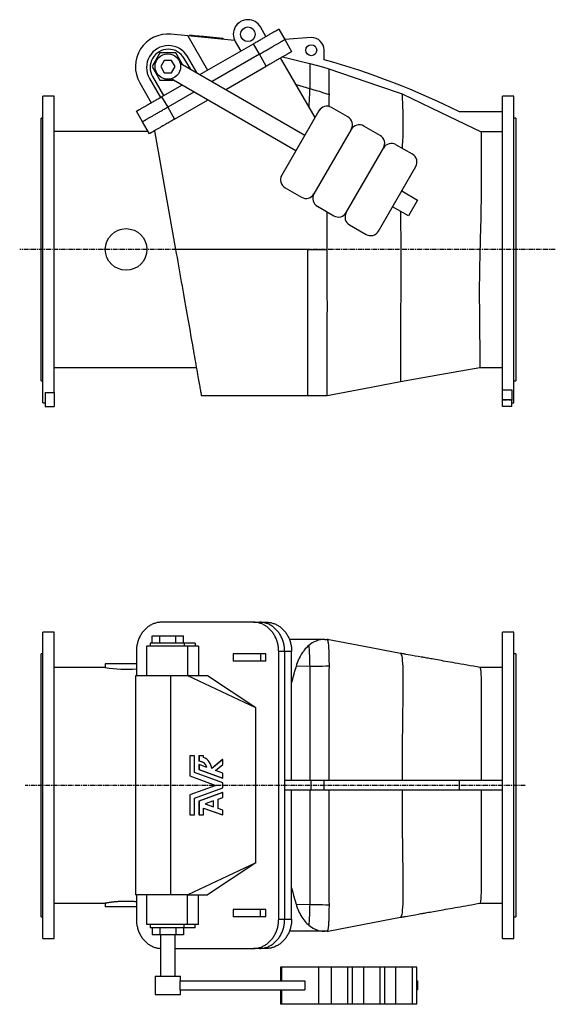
# Model space of a CAD drawing. Extents: x 247 to 3292, y 46 to 2791.
# Tile 1 of 2: x 247 to 1714, y 46 to 2744. Entities that reach past the tile are written whole.
import ezdxf

# ---------------------------------------------------------------- set-up
doc = ezdxf.new("R2010")
doc.units = 0
doc.linetypes.add('CENTERX2', pattern=[20.32, 12.7, -2.54, 2.54, -2.54])
doc.layers.get('0').update_dxf_attribs({"linetype": 'CONTINUOUS'})
doc.layers.add('FORMAT', color=7, linetype='CONTINUOUS')

msp = doc.modelspace()

# ---------------------------------------------------------------- linework, layer by layer
at = {"color": 7, "linetype": 'CONTINUOUS'}
for p, q in [((706.8, 2699.7), (661.1, 2704.1)), ((706.8, 2699.7), (761.2, 2605.5)), ((835.3, 2687.3), (706.8, 2699.7)), ((713.1, 2702.1), (712.8, 2699.2)), ((713.1, 2702.1), (725.5, 2700.9)), ((725.5, 2700.9), (725.2, 2698)), ((725.5, 2700.9), (738, 2699.7)), ((738, 2699.7), (737.7, 2696.8)), ((738, 2699.7), (750.4, 2698.5)), ((750.4, 2698.5), (750.1, 2695.6)), ((750.4, 2698.5), (802.7, 2693.5)), ((921.3, 2698), (906.3, 2724)), ((956, 2718), (972.5, 2689.4)), ((740.5, 2593.6), (886.7, 2678)), ((802.7, 2693.5), (802.4, 2690.5)), ((837.1, 2684), (852.1, 2658)), ((903.2, 2649.4), (886.7, 2678)), ((1045.2, 2695.4), (972.5, 2689.4)), ((972.5, 2689.4), (991.5, 2656.5)), ((630.9, 2653.1), (609.2, 2615.6)), ((674.2, 2653.1), (630.9, 2653.1)), ((692.5, 2621.4), (674.2, 2653.1)), ((903.2, 2649.4), (773.5, 2574.6)), ((922.2, 2616.5), (903.2, 2649.4)), ((1080.2, 2634.4), (1080.2, 2660.4)), ((642.7, 2632.6), (632.9, 2615.6)), ((662.4, 2632.6), (642.7, 2632.6)), ((672.2, 2615.6), (662.4, 2632.6)), ((686.3, 2625), (1027.9, 2427.7)), ((714.1, 2608.9), (697.3, 2638)), ((731.5, 2598.9), (706, 2643)), ((1055.7, 2475.8), (961.4, 2639.1)), ((609.2, 2615.6), (630.9, 2578.1)), ((632.9, 2615.6), (642.7, 2598.6)), ((642.7, 2598.6), (662.4, 2598.6)), ((662.4, 2598.6), (672.2, 2615.6)), ((811.5, 2552.6), (922.2, 2616.5)), ((575.5, 2571.1), (607, 2516.5)), ((602.1, 2583), (632.1, 2531)), ((610.7, 2588), (640.7, 2536)), ((630.9, 2578.1), (667.5, 2578.1)), ((635.5, 2533), (690.5, 2564.7)), ((1002.9, 2384.4), (661.3, 2581.7)), ((1003.5, 2566.2), (1040.8, 2555.8)), ((723.5, 2545.7), (652, 2504.4)), ((341.2, 2534.4), (310.2, 2534.4)), ((310.2, 2114.4), (310.2, 2534.4)), ((341.2, 1722.1), (341.2, 2534.4)), ((635.5, 2533), (652, 2504.4)), ((671, 2471.5), (761.5, 2523.8)), ((1600.2, 2534.4), (1569.2, 2534.4)), ((1569.2, 1729.5), (1569.2, 2534.4)), ((1600.2, 2114.4), (1600.2, 2534.4)), ((582.8, 2464.4), (566.3, 2493)), ((652, 2504.4), (671, 2471.5)), ((1066.4, 2494.4), (964.4, 2317.7)), ((1145.6, 2477.5), (1100.6, 2503.5)), ((1569.2, 2491.4), (1450.7, 2491.4)), ((310.2, 2474.4), (305.2, 2474.4)), ((305.2, 2114.4), (305.2, 2474.4)), ((601.8, 2431.5), (582.8, 2464.4)), ((1605.2, 2474.4), (1600.2, 2474.4)), ((1605.2, 2474.4), (1605.2, 1754.4)), ((598.4, 2437.4), (341.2, 2437.4)), ((616.7, 2437.4), (612, 2437.4)), ((616.2, 2439.9), (673.6, 2114.4)), ((1154.7, 2443.4), (1052.7, 2266.7)), ((1233.9, 2426.5), (1188.9, 2452.5)), ((1569.2, 2437.1), (1510.4, 2437.1)), ((1322.3, 2375.5), (1277.2, 2401.5)), ((1141.1, 2215.7), (1243.1, 2392.4)), ((1229.4, 2164.7), (1331.4, 2341.4)), ((973.6, 2283.6), (1018.6, 2257.6)), ((1292.9, 2274.7), (1336.2, 2249.7)), ((1336.2, 2249.7), (1311.2, 2206.4)), ((1061.9, 2232.6), (1106.9, 2206.6)), ((1088.3, 2217.3), (1088.3, 2114.4)), ((1311.2, 2206.4), (1267.9, 2231.4)), ((1150.2, 2181.6), (1195.3, 2155.6)), ((305.2, 1754.4), (305.2, 2114.4)), ((310.2, 1694.4), (310.2, 2114.4)), ((1035.2, 2114.4), (673.6, 2114.4)), ((1035.2, 2114.4), (1035.2, 1714.4)), ((1035.2, 2114.4), (1088.3, 2114.4)), ((1600.2, 1694.4), (1600.2, 2114.4)), ((341.2, 1791.4), (730.6, 1791.4)), ((1507.2, 1791.4), (1569.2, 1791.4)), ((305.2, 1754.4), (310.2, 1754.4)), ((1600.2, 1754.4), (1605.2, 1754.4)), ((1569.2, 1702), (1569.2, 1729.5)), ((1569.2, 1729.5), (1594.2, 1729.5)), ((1594.2, 1729.5), (1594.2, 1702)), ((316.2, 1722.1), (341.2, 1722.1)), ((316.2, 1722.1), (316.2, 1684.4)), ((341.2, 1722.1), (341.2, 1684.4)), ((744.2, 1714.4), (1035.2, 1714.4)), ((1035.2, 1714.4), (1088.3, 1714.4)), ((1569.2, 1684.4), (1569.2, 1702)), ((1594.2, 1702), (1569.2, 1702)), ((1594.2, 1684.4), (1594.2, 1702)), ((310.2, 1694.4), (316.2, 1694.4)), ((316.2, 1684.4), (341.2, 1684.4)), ((1594.2, 1684.4), (1569.2, 1684.4)), ((1594.2, 1694.4), (1600.2, 1694.4)), ((886.7, 1093.1), (635.5, 1093.1)), ((886.7, 1093.1), (903.2, 1093.1)), ((903.2, 1093.1), (922.2, 1093.1)), ((341.2, 1066.1), (310.2, 1066.1)), ((310.2, 226.1), (310.2, 1066.1)), ((341.2, 226.1), (341.2, 1066.1)), ((609.2, 1036.1), (609.2, 1056.1)), ((609.2, 1056.1), (630.9, 1056.1)), ((630.9, 1056.1), (674.2, 1056.1)), ((630.9, 1036.1), (630.9, 1056.1)), ((674.2, 1036.1), (674.2, 1056.1)), ((674.2, 1056.1), (695.8, 1056.1)), ((695.8, 1036.1), (695.8, 1056.1)), ((1600.2, 1066.1), (1569.2, 1066.1)), ((1569.2, 226.1), (1569.2, 1066.1)), ((1600.2, 226.1), (1600.2, 1066.1)), ((594, 1027.1), (594, 946.1)), ((706, 1027.1), (594, 1027.1)), ((604, 1036.1), (604, 1027.1)), ((697.3, 1036.1), (604, 1036.1)), ((727.3, 1036.1), (697.3, 1036.1)), ((697.3, 1036.1), (697.3, 1027.1)), ((736, 1027.1), (706, 1027.1)), ((706, 1027.1), (706, 946.1)), ((727.3, 1036.1), (727.3, 1027.1)), ((736, 1027.1), (736, 946.1)), ((1082.4, 1046.1), (985.3, 1046.1)), ((1082.4, 1046.1), (1088.3, 1046.1)), ((1091.4, 1046.1), (1088.3, 1046.1)), ((1091.4, 1046.1), (1091.4, 1045.6)), ((310.2, 1006.1), (305.2, 1006.1)), ((305.2, 286.1), (305.2, 1006.1)), ((566.3, 1013.1), (566.3, 946.1)), ((831.7, 1006.1), (831.7, 986.1)), ((906.3, 1006.1), (831.7, 1006.1)), ((921.3, 1006.1), (906.3, 1006.1)), ((906.3, 1006.1), (906.3, 986.1)), ((921.3, 986.1), (921.3, 1006.1)), ((956, 279.1), (956, 1013.1)), ((972.5, 1013.1), (956, 1013.1)), ((972.5, 659.1), (972.5, 1013.1)), ((991.5, 1013.1), (972.5, 1013.1)), ((991.5, 659.1), (991.5, 1013.1)), ((1289.4, 1007.7), (1289.5, 1007.7)), ((1605.2, 1006.1), (1600.2, 1006.1)), ((1605.2, 1006.1), (1605.2, 286.1)), ((481.2, 979.1), (481.2, 969.1)), ((566.3, 979.1), (481.2, 979.1)), ((906.3, 986.1), (831.7, 986.1)), ((921.3, 986.1), (906.3, 986.1)), ((1040.8, 972.4), (1003.5, 971.8)), ((481.2, 969.1), (341.2, 969.1)), ((563.5, 946.1), (563.5, 346.1)), ((661.1, 946.1), (563.5, 946.1)), ((706.8, 946.1), (661.1, 946.1)), ((661.1, 346.1), (661.1, 946.1)), ((893.2, 858.1), (706.8, 946.1)), ((761.2, 946.1), (706.8, 946.1)), ((893.2, 858.1), (761.2, 946.1)), ((1569.2, 969.1), (1507.2, 969.1)), ((893.2, 434.2), (893.2, 858.1)), ((712.8, 727.4), (712.8, 672.2)), ((713.1, 727.4), (712.8, 727.4)), ((713.1, 727.4), (713.1, 672.2)), ((725.5, 727.4), (713.1, 727.4)), ((725.5, 680.9), (725.5, 727.4)), ((737.7, 727.4), (737.7, 712.2)), ((738, 727.4), (737.7, 727.4)), ((738, 712.2), (737.7, 712.2)), ((737.7, 702.9), (737.7, 689.7)), ((738, 702.9), (737.7, 702.9)), ((738, 727.4), (738, 712.2)), ((750.4, 727.4), (738, 727.4)), ((738, 702.9), (738, 689.7)), ((759.7, 695), (738, 702.9)), ((750.4, 722.4), (750.4, 727.4)), ((802.4, 717.3), (772.7, 692.2)), ((802.7, 717.3), (772.7, 692)), ((783.2, 686.4), (802.7, 702.8)), ((802.7, 717.3), (802.4, 717.3)), ((802.7, 702.8), (802.7, 717.3)), ((802.7, 652.7), (725.5, 680.9)), ((737.7, 689.7), (802.4, 666)), ((738, 689.7), (737.7, 689.7)), ((738, 689.7), (802.7, 666)), ((802.7, 679.3), (783.2, 686.4)), ((802.7, 666), (802.7, 679.3)), ((712.8, 672.2), (784, 646.1)), ((713.1, 672.2), (712.8, 672.2)), ((713.1, 672.2), (784.2, 646.1)), ((802.7, 666), (802.4, 666)), ((802.7, 639.6), (802.7, 652.7)), ((972.5, 633.1), (972.5, 659.1)), ((1045.2, 659.1), (972.5, 659.1)), ((1045.2, 633.1), (1045.2, 659.1)), ((1080.2, 659.1), (1045.2, 659.1)), ((1080.2, 633.1), (1080.2, 659.1)), ((1450.7, 659.1), (1080.2, 659.1)), ((1450.7, 659.1), (1450.7, 633.1)), ((1569.2, 659.1), (1450.7, 659.1)), ((784, 646.1), (712.8, 620.1)), ((784.2, 646.1), (713.1, 620.1)), ((725.5, 611.4), (802.7, 639.6)), ((802.4, 626.3), (737.7, 602.6)), ((802.7, 626.3), (738, 602.6)), ((784.2, 646.1), (784, 646.1)), ((802.7, 626.3), (802.4, 626.3)), ((802.7, 613), (802.7, 626.3)), ((1045.2, 633.1), (972.5, 633.1)), ((972.5, 279.1), (972.5, 633.1)), ((991.5, 279.1), (991.5, 633.1)), ((1080.2, 633.1), (1045.2, 633.1)), ((1450.7, 633.1), (1080.2, 633.1)), ((1569.2, 633.1), (1450.7, 633.1)), ((712.8, 620.1), (712.8, 564.9)), ((713.1, 620.1), (712.8, 620.1)), ((713.1, 620.1), (713.1, 564.9)), ((725.5, 564.9), (725.5, 611.4)), ((737.7, 602.6), (737.7, 564.9)), ((738, 602.6), (737.7, 602.6)), ((738, 602.6), (738, 564.9)), ((777.5, 603.8), (754.8, 595.5)), ((754.8, 595.5), (777.5, 587.2)), ((777.2, 587.3), (777.2, 603.7)), ((777.5, 587.2), (777.5, 603.8)), ((790, 608.4), (802.7, 613)), ((790, 582.7), (790, 608.4)), ((750.4, 584), (802.7, 564.9)), ((750.4, 564.9), (750.4, 584)), ((750.4, 583.9), (802.4, 564.9)), ((802.7, 578), (790, 582.7)), ((802.7, 564.9), (802.7, 578)), ((713.1, 564.9), (712.8, 564.9)), ((713.1, 564.9), (725.5, 564.9)), ((738, 564.9), (737.7, 564.9)), ((738, 564.9), (750.4, 564.9)), ((802.7, 564.9), (802.4, 564.9)), ((893.2, 434.2), (706.8, 346.1)), ((893.2, 434.2), (761.2, 346.1)), ((661.1, 346.1), (563.5, 346.1)), ((566.3, 346.1), (566.3, 279.1)), ((594, 346.1), (594, 265.1)), ((706.8, 346.1), (661.1, 346.1)), ((706, 265.1), (706, 346.1)), ((706.8, 346.1), (761.2, 346.1)), ((736, 265.1), (736, 346.1)), ((341.2, 323.1), (481.2, 323.1)), ((481.2, 323.1), (481.2, 313.1)), ((566.3, 313.1), (481.2, 313.1)), ((831.7, 306.1), (831.7, 286.1)), ((906.3, 306.1), (831.7, 306.1)), ((921.3, 306.1), (906.3, 306.1)), ((906.3, 286.1), (906.3, 306.1)), ((921.3, 286.1), (921.3, 306.1)), ((1003.5, 320.5), (1040.8, 319.9)), ((1507.2, 323.1), (1569.2, 323.1)), ((305.2, 286.1), (310.2, 286.1)), ((906.3, 286.1), (831.7, 286.1)), ((921.3, 286.1), (906.3, 286.1)), ((956, 279.1), (972.5, 279.1)), ((972.5, 279.1), (991.5, 279.1)), ((1600.2, 286.1), (1605.2, 286.1)), ((706, 265.1), (594, 265.1)), ((604, 265.1), (604, 256.1)), ((697.3, 256.1), (604, 256.1)), ((609.2, 256.1), (609.2, 236.1)), ((630.9, 256.1), (630.9, 236.1)), ((674.2, 256.1), (674.2, 236.1)), ((695.8, 256.1), (695.8, 236.1)), ((697.3, 256.1), (697.3, 265.1)), ((727.3, 256.1), (697.3, 256.1)), ((736, 265.1), (706, 265.1)), ((727.3, 256.1), (727.3, 265.1)), ((1082.4, 246.1), (985.3, 246.1)), ((1088.3, 246.1), (1082.4, 246.1)), ((1088.3, 246.1), (1091.4, 246.7)), ((1091.4, 246.1), (1088.3, 246.1)), ((1091.4, 246.7), (1091.4, 246.1)), ((310.2, 226.1), (341.2, 226.1)), ((630.9, 236.1), (609.2, 236.1)), ((674.2, 236.1), (630.9, 236.1)), ((632.5, 236.1), (632.5, 123.1)), ((672.5, 123.1), (672.5, 236.1)), ((695.8, 236.1), (674.2, 236.1)), ((1569.2, 226.1), (1600.2, 226.1)), ((672.5, 199.1), (886.7, 199.1)), ((903.2, 199.1), (886.7, 199.1)), ((922.2, 199.1), (903.2, 199.1)), ((961.1, 148.1), (961.1, 110.6)), ((964.4, 148.1), (961.1, 148.1)), ((1066.4, 148.1), (964.4, 148.1)), ((964.4, 110.6), (964.4, 148.1)), ((1100.6, 148.1), (1066.4, 148.1)), ((1066.4, 46.1), (1066.4, 148.1)), ((1145.6, 148.1), (1100.6, 148.1)), ((1100.6, 46.1), (1100.6, 148.1)), ((1158.1, 148.1), (1145.6, 148.1)), ((1145.6, 46.1), (1145.6, 148.1)), ((1158.1, 46.1), (1158.1, 148.1)), ((1188.9, 148.1), (1158.1, 148.1)), ((1233.9, 148.1), (1188.9, 148.1)), ((1188.9, 46.1), (1188.9, 148.1)), ((1246.4, 148.1), (1233.9, 148.1)), ((1233.9, 46.1), (1233.9, 148.1)), ((1246.4, 46.1), (1246.4, 148.1)), ((1277.2, 148.1), (1246.4, 148.1)), ((1322.3, 148.1), (1277.2, 148.1)), ((1277.2, 46.1), (1277.2, 148.1)), ((1334.8, 148.1), (1322.3, 148.1)), ((1322.3, 46.1), (1322.3, 148.1)), ((1334.8, 46.1), (1334.8, 148.1)), ((617.5, 123.1), (617.5, 73.1)), ((617.5, 123.1), (622.2, 123.1)), ((622.2, 123.1), (687.5, 123.1)), ((686.3, 85.6), (686.3, 110.6)), ((686.3, 110.6), (1027.9, 110.6)), ((687.5, 110.6), (687.5, 123.1)), ((1027.9, 110.6), (1027.9, 85.6)), ((1334.8, 110.6), (1336.2, 110.6)), ((1336.2, 110.6), (1336.2, 85.6)), ((686.3, 85.6), (1027.9, 85.6)), ((687.5, 73.1), (687.5, 85.6)), ((961.1, 85.6), (961.1, 46.1)), ((964.4, 46.1), (964.4, 85.6)), ((1334.8, 85.6), (1336.2, 85.6)), ((617.5, 73.1), (622.2, 73.1)), ((622.2, 73.1), (687.5, 73.1)), ((964.4, 46.1), (961.1, 46.1)), ((1066.4, 46.1), (964.4, 46.1)), ((1100.6, 46.1), (1066.4, 46.1)), ((1145.6, 46.1), (1100.6, 46.1)), ((1158.1, 46.1), (1145.6, 46.1)), ((1188.9, 46.1), (1158.1, 46.1)), ((1233.9, 46.1), (1188.9, 46.1)), ((1246.4, 46.1), (1233.9, 46.1)), ((1277.2, 46.1), (1246.4, 46.1)), ((1322.3, 46.1), (1277.2, 46.1)), ((1334.8, 46.1), (1322.3, 46.1))]:
    msp.add_line(p, q, dxfattribs=at)
for points in [[(886.7, 2678), (889.1, 2679.4), (891.5, 2680.8), (893.9, 2682.2), (896.3, 2683.6), (898.7, 2684.9), (901.1, 2686.3), (903.5, 2687.7), (905.8, 2689), (908.1, 2690.4), (910.4, 2691.7), (912.6, 2693), (914.9, 2694.3), (917.1, 2695.5), (919.2, 2696.8), (921.3, 2698), (923.4, 2699.2), (925.4, 2700.4), (927.4, 2701.5), (929.3, 2702.6), (931.2, 2703.7), (933.1, 2704.8), (934.8, 2705.8), (936.5, 2706.8), (938.2, 2707.7), (939.8, 2708.6), (941.3, 2709.5), (942.7, 2710.4), (944.1, 2711.2), (945.5, 2711.9), (946.7, 2712.6), (947.9, 2713.3), (949, 2713.9), (950, 2714.5), (950.9, 2715.1), (951.8, 2715.6), (952.6, 2716), (953.3, 2716.4), (953.9, 2716.8), (954.5, 2717.1), (954.9, 2717.4), (955.3, 2717.6), (955.6, 2717.8), (955.8, 2717.9), (955.9, 2718), (956, 2718)], [(903.2, 2649.4), (905.6, 2650.8), (908, 2652.2), (910.4, 2653.6), (912.8, 2655), (915.2, 2656.4), (917.6, 2657.7), (920, 2659.1), (922.3, 2660.4), (924.6, 2661.8), (926.9, 2663.1), (929.1, 2664.4), (931.4, 2665.7), (933.6, 2666.9), (935.7, 2668.2), (937.8, 2669.4), (939.9, 2670.6), (941.9, 2671.8), (943.9, 2672.9), (945.8, 2674), (947.7, 2675.1), (949.6, 2676.2), (951.3, 2677.2), (953, 2678.2), (954.7, 2679.1), (956.3, 2680.1), (957.8, 2680.9), (959.2, 2681.8), (960.6, 2682.6), (962, 2683.3), (963.2, 2684.1), (964.4, 2684.7), (965.5, 2685.4), (966.5, 2686), (967.4, 2686.5), (968.3, 2687), (969.1, 2687.5), (969.8, 2687.9), (970.4, 2688.2), (971, 2688.5), (971.4, 2688.8), (971.8, 2689), (972.1, 2689.2), (972.3, 2689.3), (972.4, 2689.4), (972.5, 2689.4)], [(991.5, 2656.5), (991.4, 2656.5), (991.3, 2656.4), (991.1, 2656.3), (990.8, 2656.1), (990.4, 2655.9), (990, 2655.6), (989.4, 2655.3), (988.8, 2655), (988.1, 2654.5), (987.3, 2654.1), (986.4, 2653.6), (985.5, 2653), (984.5, 2652.5), (983.4, 2651.8), (982.2, 2651.1), (981, 2650.4), (979.6, 2649.7), (978.2, 2648.9), (976.8, 2648), (975.3, 2647.1), (973.7, 2646.2), (972, 2645.3), (970.3, 2644.3), (968.6, 2643.3), (966.7, 2642.2), (964.8, 2641.1), (962.9, 2640), (960.9, 2638.9), (958.9, 2637.7), (956.8, 2636.5), (954.7, 2635.3), (952.6, 2634), (950.4, 2632.8), (948.1, 2631.5), (945.9, 2630.2), (943.6, 2628.9), (941.3, 2627.5), (939, 2626.2), (936.6, 2624.8), (934.2, 2623.4), (931.8, 2622.1), (929.4, 2620.7), (927, 2619.3), (924.6, 2617.9), (922.2, 2616.5)], [(966.9, 2642.3), (985.4, 2638), (1003.9, 2633.5), (1022.4, 2628.9), (1040.9, 2624.2)], [(1040.9, 2624.2), (1058.3, 2619.6), (1076.3, 2614.6), (1093.2, 2609.7)], [(1040.9, 2624.2), (1040.9, 2623.8), (1040.9, 2623), (1040.9, 2621.9), (1040.9, 2620.4), (1040.9, 2618.6), (1040.9, 2616.4), (1040.9, 2613.8), (1040.9, 2611), (1040.9, 2608), (1040.9, 2604.7), (1040.9, 2601.2), (1040.9, 2597.3), (1040.9, 2593.2), (1040.9, 2588.8), (1040.9, 2584.1), (1040.9, 2579.1), (1040.9, 2573.7), (1040.9, 2568), (1040.9, 2562), (1040.9, 2555.7)], [(1093.2, 2609.7), (1093.2, 2609.5), (1093.2, 2609.2), (1093.2, 2608.7), (1093.2, 2608.2), (1093.2, 2607), (1093.2, 2605.5), (1093.2, 2603.7), (1093.2, 2601.5), (1093.2, 2599.1), (1093.2, 2596.3), (1093.3, 2593.2), (1093.3, 2589.9), (1093.3, 2586.2), (1093.4, 2582.1), (1093.4, 2577.6), (1093.5, 2572.8), (1093.5, 2567.6), (1093.6, 2562.1), (1093.7, 2556.3), (1093.7, 2552.3), (1093.8, 2548.1), (1093.8, 2543.7), (1093.9, 2539.2)], [(1093.2, 2609.7), (1162.4, 2585.9), (1229.4, 2562.8), (1293.9, 2540.6)], [(1040.9, 2555.7), (1040.8, 2553.2), (1040.7, 2550.4), (1040.5, 2547.4), (1040.3, 2544.1), (1040.2, 2540.5), (1040, 2536.6), (1039.8, 2532.8), (1039.6, 2528.9), (1039.4, 2524.7), (1039.1, 2520.3), (1038.9, 2515.7), (1038.7, 2510.9), (1038.4, 2505.7)], [(1040.9, 2555.7), (1049.8, 2553.1), (1058.6, 2550.4), (1067.5, 2547.7), (1076.3, 2544.9), (1085.1, 2542.1), (1093.9, 2539.2)], [(1093.9, 2539.2), (1093.9, 2536.7), (1093.8, 2534), (1093.8, 2531), (1093.7, 2527.8), (1093.7, 2524.4), (1093.6, 2520.8), (1093.5, 2517.4), (1093.4, 2513.8), (1093.2, 2510.1), (1093.1, 2506.3)], [(1293.9, 2540.6), (1293.9, 2540.2), (1293.9, 2539.6), (1294, 2538.7), (1294, 2537.6), (1294.1, 2536.3), (1294.2, 2534.2), (1294.3, 2531.9), (1294.4, 2529.1), (1294.5, 2526), (1294.6, 2523.1), (1294.8, 2520), (1294.9, 2516.6), (1295, 2513), (1295.2, 2509.1), (1295.3, 2505.3), (1295.5, 2501.4), (1295.6, 2497.2), (1295.8, 2492.8), (1295.9, 2488.2), (1296.1, 2483.4), (1296.3, 2478.4), (1296.4, 2473.2), (1296.5, 2471.9)], [(1293.9, 2540.6), (1373.2, 2502.7), (1444.1, 2468.8), (1510.4, 2437.1)], [(566.3, 2493), (566.3, 2493), (566.4, 2493.1), (566.6, 2493.2), (566.9, 2493.4), (567.3, 2493.6), (567.8, 2493.9), (568.3, 2494.2), (569, 2494.5), (569.7, 2494.9), (570.4, 2495.4), (571.3, 2495.9), (572.3, 2496.4), (573.3, 2497), (574.4, 2497.7), (575.5, 2498.3), (576.8, 2499.1), (578.1, 2499.8), (579.5, 2500.6), (581, 2501.5), (582.5, 2502.3), (584.1, 2503.3), (585.7, 2504.2), (587.4, 2505.2), (589.2, 2506.2), (591, 2507.3), (592.9, 2508.4), (594.8, 2509.5), (596.8, 2510.6), (598.8, 2511.8), (600.9, 2513), (603, 2514.2), (605.2, 2515.5), (607.4, 2516.7), (609.6, 2518), (611.9, 2519.3), (614.1, 2520.6), (616.5, 2522), (618.8, 2523.3), (621.1, 2524.7), (623.5, 2526), (625.9, 2527.4), (628.3, 2528.8), (630.7, 2530.2), (633.1, 2531.6), (635.5, 2533)], [(582.8, 2464.4), (582.8, 2464.4), (582.9, 2464.5), (583.1, 2464.6), (583.4, 2464.8), (583.8, 2465), (584.3, 2465.3), (584.8, 2465.6), (585.5, 2466), (586.2, 2466.4), (586.9, 2466.8), (587.8, 2467.3), (588.8, 2467.9), (589.8, 2468.5), (590.9, 2469.1), (592, 2469.8), (593.3, 2470.5), (594.6, 2471.3), (596, 2472.1), (597.5, 2472.9), (599, 2473.8), (600.6, 2474.7), (602.2, 2475.6), (603.9, 2476.6), (605.7, 2477.6), (607.5, 2478.7), (609.4, 2479.8), (611.3, 2480.9), (613.3, 2482), (615.3, 2483.2), (617.4, 2484.4), (619.5, 2485.6), (621.7, 2486.9), (623.9, 2488.1), (626.1, 2489.4), (628.4, 2490.7), (630.6, 2492.1), (633, 2493.4), (635.3, 2494.7), (637.6, 2496.1), (640, 2497.5), (642.4, 2498.8), (644.8, 2500.2), (647.2, 2501.6), (649.6, 2503), (652, 2504.4)], [(671, 2471.5), (668.6, 2470.1), (666.2, 2468.7), (663.8, 2467.3), (661.4, 2465.9), (659, 2464.6), (656.6, 2463.2), (654.3, 2461.8), (652, 2460.5), (649.6, 2459.1), (647.4, 2457.8), (645.1, 2456.5), (642.9, 2455.2), (640.7, 2454), (638.5, 2452.7), (636.4, 2451.5), (634.3, 2450.3), (632.3, 2449.1), (630.3, 2448), (628.4, 2446.9), (626.5, 2445.8), (624.7, 2444.7), (622.9, 2443.7), (621.2, 2442.7), (619.6, 2441.8), (618, 2440.9), (616.5, 2440), (615, 2439.1), (613.6, 2438.3), (612.3, 2437.6), (611, 2436.9), (609.9, 2436.2), (608.8, 2435.6), (607.8, 2435), (606.8, 2434.4), (605.9, 2433.9), (605.2, 2433.5), (604.5, 2433.1), (603.8, 2432.7), (603.3, 2432.4), (602.8, 2432.1), (602.4, 2431.9), (602.1, 2431.7), (601.9, 2431.6), (601.8, 2431.5), (601.8, 2431.5)], [(1296.5, 2471.9), (1296.5, 2464.7), (1296.5, 2456.4), (1296.3, 2446.8), (1296.1, 2436.2), (1295.7, 2424.4), (1295.2, 2411.7), (1294.6, 2398), (1294.3, 2391.7)], [(1510.4, 2437.1), (1510.4, 2437.1), (1510.4, 2436.6), (1510.4, 2435.9), (1510.4, 2434.9), (1510.4, 2433.7), (1510.4, 2432.2), (1510.4, 2430.5), (1510.4, 2428.5), (1510.4, 2426.3), (1510.4, 2423.8), (1510.4, 2420.9), (1510.4, 2417.9), (1510.4, 2414.5), (1510.4, 2411.1), (1510.4, 2407.5), (1510.4, 2403.6), (1510.4, 2399.5), (1510.4, 2395.2), (1510.4, 2390.7), (1510.4, 2386), (1510.4, 2381), (1510.4, 2375.6), (1510.4, 2370), (1510.4, 2364.1), (1510.4, 2358.1), (1510.4, 2352.1), (1510.4, 2346), (1510.4, 2339.7), (1510.5, 2333.2), (1510.5, 2326.5), (1510.5, 2319.7), (1510.5, 2312.7), (1510.5, 2305.6), (1510.5, 2298), (1510.5, 2290.2), (1510.5, 2282.2), (1510.4, 2274.1), (1510.4, 2266.3), (1510.3, 2258.4), (1510.3, 2250.3), (1510.2, 2242.2), (1510.1, 2234), (1510, 2225.6), (1509.9, 2217.2), (1509.7, 2208.7), (1509.5, 2199.7), (1509.3, 2190.6), (1509.1, 2181.4), (1508.8, 2172.2), (1508.5, 2162.7), (1508.2, 2153.1), (1508, 2143.5), (1507.7, 2133.8), (1507.4, 2124.1), (1507.2, 2114.4), (1506.9, 2105.3), (1506.7, 2096.2), (1506.5, 2087.2), (1506.4, 2078.2), (1506.2, 2069.1), (1506, 2060), (1505.9, 2051), (1505.8, 2042), (1505.6, 2031.8), (1505.5, 2021.7), (1505.5, 2011.6), (1505.4, 2001.6), (1505.4, 1993.4), (1505.4, 1985.3), (1505.5, 1977.2), (1505.5, 1969.3), (1505.6, 1961.4), (1505.7, 1953.5), (1505.7, 1945.9), (1505.8, 1938.3), (1505.9, 1930.9), (1505.9, 1923.6), (1506, 1916.5), (1506.1, 1909.5), (1506.1, 1902.7), (1506.2, 1896), (1506.3, 1889.5), (1506.3, 1883.2), (1506.4, 1876.8), (1506.4, 1870.5), (1506.5, 1864.4), (1506.5, 1858.6), (1506.6, 1853.3), (1506.6, 1848.1), (1506.7, 1843.2), (1506.7, 1838.4), (1506.8, 1833.9), (1506.8, 1829.6), (1506.9, 1825.5), (1506.9, 1821.6), (1506.9, 1817.7), (1507, 1814.2), (1507, 1810.8), (1507, 1807.7), (1507.1, 1805.1), (1507.1, 1802.6), (1507.1, 1800.4), (1507.1, 1798.4), (1507.1, 1796.7), (1507.2, 1795.2), (1507.2, 1794), (1507.2, 1793), (1507.2, 1792.2), (1507.2, 1791.7), (1507.2, 1791.4), (1507.2, 1791.4)], [(1289.5, 2218.9), (1289.7, 2198.8), (1290, 2171.5), (1290.2, 2157.3), (1290.5, 2143), (1290.7, 2128.7), (1290.7, 2114.4)], [(673.6, 2114.4), (675.6, 2103.2), (677.6, 2092), (679.6, 2080.9), (681.5, 2069.7), (683.5, 2058.6), (685.4, 2047.5), (687.4, 2036.5), (689.3, 2025.6), (691.3, 2014.1), (693.3, 2002.8), (695.3, 1991.5), (697.3, 1980.3), (699.1, 1969.8), (701, 1959.4), (702.8, 1949.1), (704.6, 1939), (706.3, 1929), (708.1, 1919.1), (709.8, 1909.4), (711.5, 1899.8), (713.2, 1889.9), (714.9, 1880.2), (716.6, 1870.7), (718.2, 1861.4), (719.8, 1852.9), (721.2, 1844.5), (722.7, 1836.4), (724.1, 1828.4), (725.4, 1820.7), (726.7, 1813.2), (728, 1806), (729.3, 1799), (730.5, 1791.9), (731.7, 1785), (732.9, 1778.4), (734, 1772.2), (735, 1766.6), (735.9, 1761.3), (736.8, 1756.2), (737.6, 1751.4), (738.4, 1746.9), (739.2, 1742.7), (739.9, 1738.7), (740.5, 1735), (741.2, 1731.5), (741.7, 1728.3), (742.2, 1725.4), (742.7, 1722.8), (743, 1720.8), (743.4, 1719), (743.6, 1717.5), (743.8, 1716.3), (744, 1715.4), (744.1, 1714.8), (744.2, 1714.5), (744.2, 1714.4)], [(1088.3, 2114.4), (1088.3, 2103.1), (1088.3, 2091.7), (1088.3, 2080.4), (1088.3, 2069.1), (1088.3, 2057.8), (1088.3, 2046.4), (1088.3, 2035), (1088.3, 2023.7), (1088.3, 2012.4), (1088.3, 2001.2), (1088.3, 1990.4), (1088.3, 1979.7), (1088.4, 1969), (1088.4, 1958.5), (1088.4, 1948.1), (1088.3, 1937.7), (1088.3, 1927.3), (1088.3, 1917.2), (1088.3, 1907.2), (1088.3, 1897.3), (1088.3, 1888.1), (1088.3, 1879.1), (1088.3, 1870.2), (1088.3, 1861.6), (1088.3, 1853.1), (1088.3, 1844.8), (1088.3, 1836.8), (1088.3, 1828.9), (1088.3, 1820.9), (1088.3, 1813.1), (1088.3, 1805.6), (1088.3, 1798.3), (1088.3, 1791.7), (1088.3, 1785.3), (1088.3, 1779.1), (1088.3, 1773.2), (1088.3, 1767.6), (1088.3, 1762.2), (1088.3, 1757.1), (1088.3, 1752.3), (1088.3, 1747.5), (1088.3, 1743), (1088.3, 1738.9), (1088.3, 1735), (1088.3, 1731.7), (1088.3, 1728.6), (1088.3, 1725.8), (1088.3, 1723.3), (1088.3, 1721.2), (1088.3, 1719.3), (1088.3, 1717.7), (1088.3, 1716.5), (1088.3, 1715.5), (1088.3, 1714.8), (1088.3, 1714.5), (1088.3, 1714.5)], [(1290.7, 2114.4), (1290.7, 2105.1), (1290.7, 2095.7), (1290.6, 2086.4), (1290.6, 2077), (1290.6, 2067.7), (1290.5, 2058.3), (1290.5, 2049), (1290.4, 2039.7), (1290.4, 2029.9), (1290.4, 2020.3), (1290.3, 2010.7), (1290.3, 2001.1), (1290.2, 1991.7), (1290.2, 1982.3), (1290.2, 1973.1), (1290.1, 1963.9), (1290.1, 1954.5), (1290.1, 1945.1), (1290, 1935.9), (1290, 1926.8), (1290, 1919.2), (1289.9, 1911.6), (1289.9, 1904.1), (1289.9, 1896.8), (1289.8, 1889.6), (1289.8, 1882.5), (1289.8, 1875.5), (1289.8, 1868.7), (1289.7, 1861.9), (1289.7, 1855.2), (1289.7, 1848.7), (1289.7, 1842.3), (1289.6, 1836.2), (1289.6, 1830.1), (1289.6, 1824.3), (1289.6, 1818.6), (1289.6, 1813.2), (1289.5, 1807.9), (1289.5, 1803.8), (1289.5, 1799.9), (1289.5, 1796.1), (1289.5, 1793.3), (1289.5, 1792.6), (1289.4, 1792.5), (1289.5, 1792.3), (1289.5, 1792.2)], [(1289.5, 1792.2), (1289.5, 1792.1), (1289.5, 1792), (1289.3, 1790.3), (1289.3, 1788.6), (1289.3, 1787), (1289.4, 1785.5), (1289.5, 1783.9), (1289.4, 1780.2), (1289.4, 1776.7), (1289.4, 1773.5), (1289.4, 1770.5), (1289.4, 1767.7), (1289.4, 1765.2), (1289.4, 1762.8), (1289.4, 1760.6), (1289.4, 1758.7), (1289.3, 1757), (1289.3, 1755.7), (1289.3, 1754.7), (1289.3, 1753.9), (1289.3, 1753.3), (1289.3, 1752.9), (1289.3, 1752.8)], [(1289.3, 1752.8), (1397.3, 1771.9), (1507.2, 1791.4)], [(1088.4, 1714.4), (1190, 1733.8), (1289.3, 1752.8)], [(635.5, 1093.1), (633.1, 1093.1), (630.7, 1092.9), (628.3, 1092.7), (625.9, 1092.4), (623.5, 1091.9), (621.1, 1091.4), (618.8, 1090.8), (616.5, 1090), (614.1, 1089.2), (611.9, 1088.3), (609.6, 1087.3), (607.4, 1086.2), (605.2, 1085), (603, 1083.8), (600.9, 1082.4), (598.8, 1081), (596.8, 1079.5), (594.8, 1077.9), (592.9, 1076.2), (591, 1074.4), (589.2, 1072.6), (587.4, 1070.7), (585.7, 1068.7), (584.1, 1066.7), (582.5, 1064.6), (581, 1062.4), (579.5, 1060.2), (578.1, 1057.9), (576.8, 1055.5), (575.5, 1053.1), (574.4, 1050.7), (573.3, 1048.2), (572.3, 1045.7), (571.3, 1043.1), (570.4, 1040.5), (569.7, 1037.9), (569, 1035.2), (568.3, 1032.5), (567.8, 1029.8), (567.3, 1027), (566.9, 1024.3), (566.6, 1021.5), (566.4, 1018.7), (566.3, 1015.9), (566.3, 1013.1)], [(956, 1013.1), (955.9, 1015.9), (955.8, 1018.7), (955.6, 1021.5), (955.3, 1024.3), (954.9, 1027), (954.5, 1029.8), (953.9, 1032.5), (953.3, 1035.2), (952.6, 1037.9), (951.8, 1040.5), (950.9, 1043.1), (950, 1045.7), (949, 1048.2), (947.9, 1050.7), (946.7, 1053.1), (945.5, 1055.5), (944.1, 1057.9), (942.7, 1060.2), (941.3, 1062.4), (939.8, 1064.6), (938.2, 1066.7), (936.5, 1068.7), (934.8, 1070.7), (933.1, 1072.6), (931.2, 1074.4), (929.3, 1076.2), (927.4, 1077.9), (925.4, 1079.5), (923.4, 1081), (921.3, 1082.4), (919.2, 1083.8), (917.1, 1085), (914.9, 1086.2), (912.6, 1087.3), (910.4, 1088.3), (908.1, 1089.2), (905.8, 1090), (903.5, 1090.8), (901.1, 1091.4), (898.7, 1091.9), (896.3, 1092.4), (893.9, 1092.7), (891.5, 1092.9), (889.1, 1093.1), (886.7, 1093.1)], [(972.5, 1013.1), (972.4, 1015.9), (972.3, 1018.7), (972.1, 1021.5), (971.8, 1024.3), (971.4, 1027), (971, 1029.8), (970.4, 1032.5), (969.8, 1035.2), (969.1, 1037.9), (968.3, 1040.5), (967.4, 1043.1), (966.5, 1045.7), (965.5, 1048.2), (964.4, 1050.7), (963.2, 1053.1), (962, 1055.5), (960.6, 1057.9), (959.2, 1060.2), (957.8, 1062.4), (956.3, 1064.6), (954.7, 1066.7), (953, 1068.7), (951.3, 1070.7), (949.6, 1072.6), (947.7, 1074.4), (945.8, 1076.2), (943.9, 1077.9), (941.9, 1079.5), (939.9, 1081), (937.8, 1082.4), (935.7, 1083.8), (933.6, 1085), (931.4, 1086.2), (929.1, 1087.3), (926.9, 1088.3), (924.6, 1089.2), (922.3, 1090), (920, 1090.8), (917.6, 1091.4), (915.2, 1091.9), (912.8, 1092.4), (910.4, 1092.7), (908, 1092.9), (905.6, 1093.1), (903.2, 1093.1)], [(922.2, 1093.1), (924.6, 1093.1), (927, 1092.9), (929.4, 1092.7), (931.8, 1092.4), (934.2, 1091.9), (936.6, 1091.4), (939, 1090.8), (941.3, 1090), (943.6, 1089.2), (945.9, 1088.3), (948.1, 1087.3), (950.4, 1086.2), (952.6, 1085), (954.7, 1083.8), (956.8, 1082.4), (958.9, 1081), (960.9, 1079.5), (962.9, 1077.9), (964.8, 1076.2), (966.7, 1074.4), (968.6, 1072.6), (970.3, 1070.7), (972, 1068.7), (973.7, 1066.7), (975.3, 1064.6), (976.8, 1062.4), (978.2, 1060.2), (979.6, 1057.9), (981, 1055.5), (982.2, 1053.1), (983.4, 1050.7), (984.5, 1048.2), (985.5, 1045.7), (986.4, 1043.1), (987.3, 1040.5), (988.1, 1037.9), (988.8, 1035.2), (989.4, 1032.5), (990, 1029.8), (990.4, 1027), (990.8, 1024.3), (991.1, 1021.5), (991.3, 1018.7), (991.4, 1015.9), (991.5, 1013.1)], [(1038.4, 1029.2), (1035.2, 1026.3), (1032.1, 1023.2), (1029, 1019.9), (1026, 1016.3), (1023.6, 1013.1), (1021.2, 1009.8), (1018.9, 1006.3), (1016.7, 1002.7), (1014.5, 998.8), (1012.4, 994.8), (1010.5, 990.6), (1008.6, 986.2), (1006.7, 981.6), (1005.1, 976.8), (1003.5, 971.8)], [(1038.4, 1029.2), (1038.7, 1025.9), (1038.9, 1022.7), (1039.1, 1019.2), (1039.3, 1015.5), (1039.6, 1011.6), (1039.8, 1007.4), (1040, 1003.1), (1040.1, 998.4), (1040.3, 993.6), (1040.5, 988.6), (1040.7, 983.4), (1040.8, 977.9), (1040.9, 972.4)], [(1289.4, 1007.7), (1190, 1026.7), (1088.4, 1046.1)], [(1088.4, 1046.1), (1088.5, 1046.1), (1088.8, 1045.8), (1089.2, 1045.5), (1089.6, 1044.9), (1090, 1044), (1090.4, 1042.7), (1090.7, 1041.2), (1091.1, 1039.2), (1091.5, 1037), (1091.8, 1034.4), (1092.1, 1031.5), (1092.4, 1028.3), (1092.7, 1024.7), (1092.9, 1020.7), (1093.1, 1016.5), (1093.3, 1011.9), (1093.4, 1008.2), (1093.5, 1004.4), (1093.6, 1000.4), (1093.7, 996.2), (1093.8, 990.8), (1093.8, 985.2), (1093.9, 979.4), (1093.9, 973.4)], [(1507.2, 969.1), (1499.4, 970.5), (1489.9, 972.2), (1480.7, 973.8), (1471.8, 975.4), (1463.1, 977), (1454.8, 978.4), (1446.7, 979.9), (1439.5, 981.1), (1432.6, 982.4), (1426, 983.5), (1419.5, 984.7), (1413.3, 985.8), (1407.4, 986.8), (1401.6, 987.9), (1396.2, 988.8), (1390.9, 989.8), (1385.9, 990.6), (1381.1, 991.5), (1376.6, 992.3), (1372.6, 993), (1368.7, 993.7), (1365.1, 994.3), (1361.7, 994.9), (1358.5, 995.5), (1355.8, 996), (1353.2, 996.4), (1350.8, 996.9), (1348.6, 997.2), (1346.5, 997.6), (1337.9, 999.1), (1330, 1000.5), (1321.9, 1002), (1316.4, 1003), (1310.8, 1004), (1305, 1005), (1303.4, 1005.3), (1301.9, 1005.5), (1300.3, 1005.8), (1298.6, 1006.1), (1296.9, 1006.4), (1295, 1006.8), (1293.1, 1007.1), (1291.1, 1007.5), (1289.3, 1007.8)], [(1289.5, 1007.7), (1290.8, 1006.7), (1291.9, 1004.3), (1293, 1000.3), (1293.9, 995), (1294.6, 988.3), (1295.2, 980.4), (1295.7, 971.4), (1296.1, 961.5), (1296.3, 950.8), (1296.5, 939.5), (1296.5, 927.7), (1296.5, 915.6)], [(1003.5, 971.8), (999.6, 958.3), (995.9, 944.6), (992.3, 930.8), (991.5, 927.4)], [(1040.9, 972.4), (1049.8, 972.5), (1058.6, 972.7), (1067.5, 972.9), (1076.3, 973), (1085.1, 973.2), (1093.9, 973.4)], [(1040.9, 972.4), (1040.9, 959.2), (1040.9, 945.8), (1040.9, 932.4), (1040.9, 918.9), (1040.9, 905.3), (1040.9, 891.5), (1040.9, 877.6), (1040.9, 863.7), (1040.9, 849.7), (1040.9, 835.6), (1040.9, 821.2), (1040.9, 806.8), (1040.9, 792.3), (1040.9, 777.8), (1040.9, 763.2), (1040.9, 748.6), (1040.9, 734), (1040.9, 719.3), (1040.9, 704.3), (1040.9, 689.3), (1040.9, 674.2), (1040.9, 659.1)], [(1093.9, 973.4), (1093.8, 959.9), (1093.7, 946.4), (1093.7, 932.8), (1093.6, 919), (1093.5, 905.2), (1093.5, 891.1), (1093.4, 877), (1093.4, 862.8), (1093.3, 848.5), (1093.3, 834.1), (1093.3, 819.9), (1093.3, 805.6), (1093.2, 791.2), (1093.2, 776.8), (1093.2, 762.4), (1093.2, 747.9), (1093.2, 733.4), (1093.2, 718.8), (1093.2, 703.9), (1093.2, 689), (1093.2, 674.1), (1093.2, 659.1)], [(1507.2, 969.1), (1507.3, 969.1), (1507.5, 968.9), (1507.8, 968.4), (1508, 967.6), (1508.3, 966.6), (1508.6, 965.3), (1508.8, 963.9), (1509.1, 962.1), (1509.3, 960.1), (1509.5, 957.9), (1509.7, 955), (1509.9, 951.6), (1510, 948), (1510.2, 944), (1510.3, 939.7), (1510.3, 935.8), (1510.4, 931.6), (1510.4, 927.2), (1510.5, 922.5), (1510.5, 917.7), (1510.5, 912.6), (1510.5, 906.4), (1510.5, 899.9), (1510.5, 893.1), (1510.5, 886.1), (1510.4, 878.8), (1510.4, 872.3), (1510.4, 865.6), (1510.4, 858.8), (1510.4, 851.8), (1510.4, 844.6), (1510.4, 837.3), (1510.4, 830), (1510.4, 822.6), (1510.4, 815.1), (1510.4, 807.4), (1510.4, 799.6), (1510.4, 791.7), (1510.4, 783.7), (1510.4, 775.6), (1510.4, 766.9), (1510.4, 758.1), (1510.4, 749.3), (1510.4, 740.4), (1510.4, 730.5), (1510.4, 720.6), (1510.4, 710.6), (1510.4, 700.5), (1510.4, 690.2), (1510.4, 679.9), (1510.4, 669.5), (1510.4, 659.1)], [(1296.5, 915.6), (1296.3, 903.4), (1296.1, 891.1), (1295.9, 878.6), (1295.7, 865.9), (1295.5, 853.1), (1295.3, 840.2), (1295.1, 828.8), (1295, 817.2), (1294.9, 805.6), (1294.7, 793.9), (1294.6, 782.2), (1294.5, 770.4), (1294.4, 758.5), (1294.3, 746.6), (1294.2, 734.6), (1294.1, 722.6), (1294.1, 710), (1294, 697.3), (1293.9, 684.6), (1293.9, 671.9), (1293.9, 659.1)], [(1040.9, 633.1), (1040.9, 616.4), (1040.9, 599.7), (1040.9, 582.9), (1040.9, 566.3), (1040.9, 549.5), (1040.9, 532.8), (1040.9, 516.1), (1040.9, 499.5), (1040.9, 484.2), (1040.9, 469), (1040.9, 453.8), (1040.9, 438.7), (1040.9, 423.7), (1040.9, 408.8), (1040.9, 394), (1040.9, 379.2), (1040.9, 364.2), (1040.9, 349.3), (1040.9, 334.5), (1040.9, 319.9)], [(1093.2, 633.1), (1093.2, 623.5), (1093.2, 613.8), (1093.2, 604.2), (1093.2, 594.5), (1093.2, 578.7), (1093.2, 562.9), (1093.2, 547.1), (1093.2, 531.4), (1093.2, 515.7), (1093.2, 500.1), (1093.3, 484.5), (1093.3, 469), (1093.3, 453.6), (1093.4, 438.2), (1093.4, 422.3), (1093.5, 406.5), (1093.5, 390.8), (1093.6, 375.2), (1093.7, 359.7), (1093.7, 349.4), (1093.8, 339.2), (1093.8, 329), (1093.9, 318.9)], [(1293.9, 633.1), (1293.9, 621.6), (1293.9, 610), (1294, 598.4), (1294, 586.9), (1294.1, 575.4), (1294.2, 561.1), (1294.3, 546.8), (1294.4, 532.5), (1294.5, 518.4), (1294.6, 506.6), (1294.8, 494.9), (1294.9, 483.3), (1295, 471.8), (1295.2, 460.3), (1295.3, 449.9), (1295.5, 439.6), (1295.6, 429.3), (1295.8, 419.1), (1295.9, 409), (1296.1, 398.9), (1296.3, 389), (1296.4, 379.1), (1296.5, 376.7)], [(1510.4, 633.1), (1510.4, 632.8), (1510.4, 623.9), (1510.4, 615), (1510.4, 606.1), (1510.4, 597.3), (1510.4, 588.4), (1510.4, 579.7), (1510.4, 571), (1510.4, 562.3), (1510.4, 553.3), (1510.4, 544.3), (1510.4, 535.5), (1510.4, 526.7), (1510.4, 518.5), (1510.4, 510.3), (1510.4, 502.3), (1510.4, 494.3), (1510.4, 486.5), (1510.4, 478.8), (1510.4, 471.2), (1510.4, 463.8), (1510.4, 456.1), (1510.4, 448.6), (1510.4, 441.3), (1510.4, 434.1), (1510.4, 427.5), (1510.4, 421), (1510.4, 414.7), (1510.5, 408.5), (1510.5, 402.6), (1510.5, 396.8), (1510.5, 391.2), (1510.5, 385.8), (1510.5, 380.4), (1510.5, 375.2), (1510.5, 370.2), (1510.4, 365.4), (1510.4, 361.1), (1510.3, 357), (1510.3, 353.1), (1510.2, 349.5), (1510.1, 346.1), (1510, 342.9), (1509.9, 339.9), (1509.7, 337.2), (1509.5, 334.6), (1509.3, 332.3), (1509.1, 330.2), (1508.8, 328.4), (1508.5, 326.8), (1508.2, 325.5), (1508, 324.5), (1507.7, 323.7), (1507.4, 323.3), (1507.2, 323.2)], [(991.5, 364.9), (993.6, 356.5), (996.7, 344.4), (1000.1, 332.4), (1003.5, 320.5)], [(1296.5, 376.7), (1296.5, 364.6), (1296.5, 352.8), (1296.3, 341.5), (1296.1, 330.8), (1295.7, 320.9), (1295.2, 311.9), (1294.6, 304), (1293.8, 297.3), (1293, 292), (1291.9, 288), (1290.8, 285.5), (1289.5, 284.5)], [(566.3, 327), (566.1, 327), (563.2, 327.2), (560.4, 327.4), (557.3, 327.6), (554.2, 327.8), (551, 328), (547.9, 328.1), (544.8, 328.1), (541.7, 328.2), (538.5, 328.2), (535.2, 328.2), (532, 328.2), (528.9, 328.1), (525.8, 328), (522.8, 327.8), (519.8, 327.7), (516.8, 327.5), (513.9, 327.3), (511.1, 327.1), (508.4, 326.8), (505.7, 326.6), (503.2, 326.3), (500.7, 326), (498.3, 325.7), (496.1, 325.4), (494.1, 325.2), (492.1, 324.9), (490.3, 324.6), (488.6, 324.4), (487.1, 324.1), (485.7, 323.9), (484.6, 323.7), (483.6, 323.6), (482.7, 323.4), (482.1, 323.3), (481.6, 323.2), (481.3, 323.2), (481.2, 323.1), (481.2, 323.1)], [(1003.5, 320.5), (1005, 315.6), (1006.7, 310.9), (1008.4, 306.4), (1010.3, 301.9), (1012.3, 297.7), (1014.5, 293.6), (1016.9, 289.2), (1019.4, 285.1), (1022.1, 281.2), (1024.8, 277.5), (1027.6, 274), (1030.6, 270.7), (1033.5, 267.6), (1036.6, 264.7), (1038.4, 263.1)], [(1040.9, 319.9), (1040.8, 314.5), (1040.7, 309.2), (1040.5, 304), (1040.3, 298.9), (1040.2, 294), (1040, 289.2), (1039.8, 284.9), (1039.6, 280.9), (1039.4, 277), (1039.1, 273.2), (1038.9, 269.7), (1038.7, 266.4), (1038.4, 263.1)], [(1040.9, 319.9), (1049.8, 319.7), (1058.6, 319.6), (1067.5, 319.4), (1076.3, 319.3), (1085.1, 319.1), (1093.9, 318.9)], [(1093.9, 318.9), (1093.9, 313.7), (1093.8, 308.7), (1093.8, 303.7), (1093.7, 298.9), (1093.7, 294.3), (1093.6, 289.8), (1093.5, 285.9), (1093.4, 282.2), (1093.2, 278.6), (1093.1, 275.2), (1092.9, 271.8), (1092.7, 268.7), (1092.5, 265.7), (1092.3, 262.9), (1092.1, 260.4), (1091.8, 258.1), (1091.6, 255.9), (1091.3, 254), (1091, 252.2), (1090.6, 250.7), (1090.3, 249.4), (1089.9, 248.3), (1089.6, 247.5), (1089.1, 246.9), (1088.8, 246.5), (1088.5, 246.2), (1088.3, 246.1)], [(1289.3, 284.5), (1291.1, 284.8), (1293.2, 285.2), (1295.2, 285.6), (1297.1, 285.9), (1298.8, 286.2), (1300.5, 286.5), (1302.1, 286.8), (1303.7, 287.1), (1308.6, 287.9), (1313.4, 288.8), (1319, 289.8), (1324.4, 290.8), (1329.8, 291.7), (1337.7, 293.1), (1345.4, 294.5), (1347.8, 294.9), (1350.1, 295.3), (1352.7, 295.8), (1355.5, 296.3), (1358.5, 296.8), (1362.2, 297.4), (1366.2, 298.2), (1370.5, 298.9), (1375.1, 299.7), (1379.9, 300.6), (1385.1, 301.5), (1390.5, 302.5), (1395.7, 303.4), (1401.2, 304.4), (1406.9, 305.4), (1412.8, 306.4), (1419, 307.5), (1425.4, 308.7), (1432.1, 309.8), (1439, 311.1), (1446.1, 312.3), (1453.5, 313.6), (1461.1, 315), (1469, 316.4), (1476.6, 317.7), (1484.4, 319.1), (1492.5, 320.5), (1500.7, 322), (1507.2, 323.1)], [(566.3, 279.1), (566.3, 276.4), (566.4, 273.6), (566.6, 270.8), (566.9, 268), (567.3, 265.3), (567.8, 262.5), (568.3, 259.8), (569, 257.1), (569.7, 254.4), (570.4, 251.8), (571.3, 249.2), (572.3, 246.6), (573.3, 244.1), (574.4, 241.6), (575.5, 239.1), (576.8, 236.8), (578.1, 234.4), (579.5, 232.1), (581, 229.9), (582.5, 227.7), (584.1, 225.6), (585.7, 223.6), (587.4, 221.6), (589.2, 219.7), (591, 217.9), (592.9, 216.1), (594.8, 214.4), (596.8, 212.8), (598.8, 211.3), (600.9, 209.9), (603, 208.5), (605.2, 207.2), (607.4, 206.1), (609.6, 205), (611.9, 204), (614.1, 203.1), (616.5, 202.2), (618.8, 201.5), (621.1, 200.9), (623.5, 200.4), (625.9, 199.9), (628.3, 199.6), (630.7, 199.3), (632.5, 199.2)], [(886.7, 199.1), (889.1, 199.2), (891.5, 199.3), (893.9, 199.6), (896.3, 199.9), (898.7, 200.4), (901.1, 200.9), (903.5, 201.5), (905.8, 202.2), (908.1, 203.1), (910.4, 204), (912.6, 205), (914.9, 206.1), (917.1, 207.2), (919.2, 208.5), (921.3, 209.9), (923.4, 211.3), (925.4, 212.8), (927.4, 214.4), (929.3, 216.1), (931.2, 217.9), (933.1, 219.7), (934.8, 221.6), (936.5, 223.6), (938.2, 225.6), (939.8, 227.7), (941.3, 229.9), (942.7, 232.1), (944.1, 234.4), (945.5, 236.8), (946.7, 239.1), (947.9, 241.6), (949, 244.1), (950, 246.6), (950.9, 249.2), (951.8, 251.8), (952.6, 254.4), (953.3, 257.1), (953.9, 259.8), (954.5, 262.5), (954.9, 265.3), (955.3, 268), (955.6, 270.8), (955.8, 273.6), (955.9, 276.4), (956, 279.1)], [(903.2, 199.1), (905.6, 199.2), (908, 199.3), (910.4, 199.6), (912.8, 199.9), (915.2, 200.4), (917.6, 200.9), (920, 201.5), (922.3, 202.2), (924.6, 203.1), (926.9, 204), (929.1, 205), (931.4, 206.1), (933.6, 207.2), (935.7, 208.5), (937.8, 209.9), (939.9, 211.3), (941.9, 212.8), (943.9, 214.4), (945.8, 216.1), (947.7, 217.9), (949.6, 219.7), (951.3, 221.6), (953, 223.6), (954.7, 225.6), (956.3, 227.7), (957.8, 229.9), (959.2, 232.1), (960.6, 234.4), (962, 236.8), (963.2, 239.1), (964.4, 241.6), (965.5, 244.1), (966.5, 246.6), (967.4, 249.2), (968.3, 251.8), (969.1, 254.4), (969.8, 257.1), (970.4, 259.8), (971, 262.5), (971.4, 265.3), (971.8, 268), (972.1, 270.8), (972.3, 273.6), (972.4, 276.4), (972.5, 279.1)], [(991.5, 279.1), (991.4, 276.4), (991.3, 273.6), (991.1, 270.8), (990.8, 268), (990.4, 265.3), (990, 262.5), (989.4, 259.8), (988.8, 257.1), (988.1, 254.4), (987.3, 251.8), (986.4, 249.2), (985.5, 246.6), (984.5, 244.1), (983.4, 241.6), (982.2, 239.1), (981, 236.8), (979.6, 234.4), (978.2, 232.1), (976.8, 229.9), (975.3, 227.7), (973.7, 225.6), (972, 223.6), (970.3, 221.6), (968.6, 219.7), (966.7, 217.9), (964.8, 216.1), (962.9, 214.4), (960.9, 212.8), (958.9, 211.3), (956.8, 209.9), (954.7, 208.5), (952.6, 207.2), (950.4, 206.1), (948.1, 205), (945.9, 204), (943.6, 203.1), (941.3, 202.2), (939, 201.5), (936.6, 200.9), (934.2, 200.4), (931.8, 199.9), (929.4, 199.6), (927, 199.3), (924.6, 199.2), (922.2, 199.1)], [(1091.4, 246.7), (1190, 265.6), (1289.4, 284.5)], [(1289.5, 284.5), (1289.4, 284.5), (1289.4, 284.5), (1289.4, 284.5)], [(1038.4, 263.1), (1042.3, 260), (1046.2, 257.3), (1050.2, 254.8), (1054.3, 252.7), (1057.7, 251.2), (1061.2, 249.8), (1064.6, 248.7), (1068.1, 247.8), (1071.7, 247.1), (1075.2, 246.6), (1078.8, 246.2), (1082.4, 246.1)]]:
    msp.add_lwpolyline(points, dxfattribs=at)
for centre, radius in [((871.7, 2704), 20), ((1045.2, 2660.4), 15), ((652.5, 2615.6), 35), ((538.2, 2114.4), 57)]:
    msp.add_circle(centre, radius, dxfattribs=at)
for centre, radius, start, end in [((871.7, 2704), 40, 30, 210), ((652.5, 2615.6), 89, 84.4952, 210), ((654, 2613), 60, 30, 210), ((1045.2, 2660.4), 35, 0, 90), ((654, 2613), 50, 30, 210), ((506.5, 595.6), 2118, 63.5226, 74.2836), ((1088.1, 2481.9), 25, 60, 150), ((1133.1, 2455.9), 25, 330, 60), ((1176.4, 2430.9), 25, 60, 150), ((1221.4, 2404.9), 25, 330, 60), ((1264.7, 2379.9), 25, 60, 150), ((1309.8, 2353.9), 25, 330, 60), ((986.1, 2305.2), 25, 150, 240), ((1031.1, 2279.2), 25, 240, 330), ((1074.4, 2254.2), 25, 150, 240), ((1119.4, 2228.2), 25, 240, 330), ((1162.7, 2203.2), 25, 150, 240), ((1207.8, 2177.2), 25, 240, 330), ((1083.4, 978), 68.1, 90.8657, 131.3593), ((538.2, 1288.5), 324.4, 259.8806, 274.9694), ((737.6, 689.8), 22.4, 13.736, 89.9083), ((737.9, 689.8), 22.4, 13.4332, 89.9081), ((737.8, 689.7), 35, 3.75, 68.909)]:
    msp.add_arc(centre, radius, start, end, dxfattribs=at)
at = {"layer": 'FORMAT', "linetype": 'CENTERX2'}
for p, q in [((1713.6, 2114.4), (246.8, 2114.4)), ((1567.2, 1702), (1596.2, 1702)), ((1630.8, 646.1), (262.1, 646.1))]:
    msp.add_line(p, q, dxfattribs=at)

doc.saveas('drawing.dxf')
